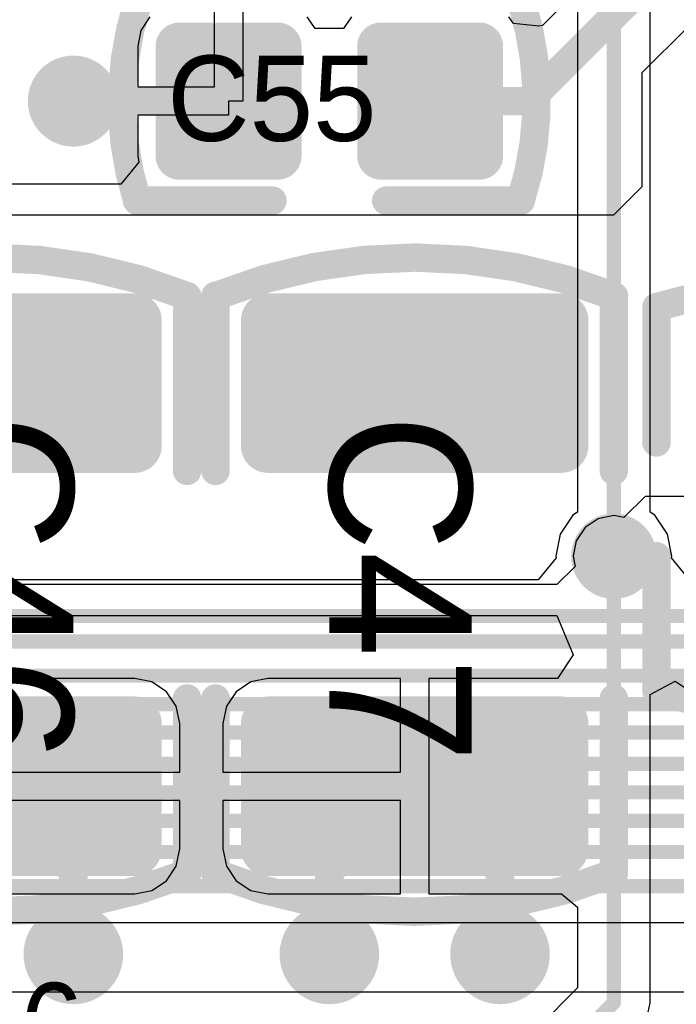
# Model space of a CAD drawing. Header units: millimetres. Extents: x 1.4 to 10.4, y 0 to 10.9.
# Tile 45 of 177: x 4.461 to 4.692, y 3.057 to 3.404. Entities that reach past the tile are written whole.
import ezdxf

# ---------------------------------------------------------------- set-up
doc = ezdxf.new("R2010")
doc.units = ezdxf.units.MM
doc.header["$MEASUREMENT"] = 0
for name, color, linetype in [('BottomLayer', 5, 'Continuous'), ('DrillDrawing', 1, 'Continuous'), ('DrillGuide', 244, 'Continuous'), ('InternalPlane1', 76, 'Continuous'), ('InternalPlane2', 16, 'Continuous'), ('Mechanical31', 56, 'Continuous'), ('MultiLayer', 9, 'Continuous'), ('TopLayer', 1, 'Continuous'), ('TopOverlay', 2, 'Continuous'), ('TopPaste', 8, 'Continuous'), ('TopSolder', 216, 'Continuous')]:
    doc.layers.add(name, color=color, linetype=linetype)

msp = doc.modelspace()

# ---------------------------------------------------------------- linework, layer by layer
at = {"layer": 'BottomLayer'}
for p, q in [((4.65726, 3.41946), (4.65726, 3.23054)), ((4.68274, 3.23054), (4.68274, 3.41946)), ((4.65726, 3.23054), (4.65558, 3.22942)), ((4.68442, 3.22942), (4.68274, 3.23054)), ((4.65558, 3.22942), (4.65116, 3.2228)), ((4.68884, 3.2228), (4.68442, 3.22942)), ((4.65116, 3.2228), (4.64961, 3.215)), ((4.69039, 3.215), (4.68884, 3.2228)), ((4.64971, 3.21448), (4.64337, 3.20674)), ((4.64961, 3.215), (4.64971, 3.21448)), ((4.69029, 3.21448), (4.69039, 3.215)), ((4.69663, 3.20674), (4.69029, 3.21448)), ((4.64337, 3.20674), (4.22208, 3.20674)), ((3.88028, 3.08626), (5.984, 3.08626)), ((4.701, 3.06174), (3.86883, 3.06174))]:
    msp.add_line(p, q, dxfattribs=at)
at = {"layer": 'BottomLayer', "const_width": 0.005}
for points in [[(4.67, 3.215), (4.67, 3.435)], [(4.211, 3.194), (4.879, 3.194)], [(4.19, 3.185), (4.891, 3.185)], [(3.83, 3.173), (5.918, 3.173)], [(3.835, 3.163), (5.928, 3.163)], [(3.842, 3.153), (5.938, 3.153)], [(3.847, 3.142), (5.947, 3.142)], [(3.854, 3.132), (5.957, 3.132)], [(3.861, 3.122), (5.967, 3.122)], [(3.87, 3.111), (5.976, 3.111)], [(3.875, 3.099), (5.984, 3.099)]]:
    msp.add_lwpolyline(points, dxfattribs=at)
at = {"layer": 'BottomLayer'}
for points, const_width in [([(4.474, 3.375, 1), (4.486, 3.375, 1)], 0.012), ([(4.665, 3.215, 1), (4.675, 3.215, 1)], 0.01), ([(4.66875, 3.215, 1), (4.67125, 3.215, 1)], 0.0025), ([(4.4725, 3.075, 1), (4.4875, 3.075, 1)], 0.015), ([(4.5625, 3.075, 1), (4.5775, 3.075, 1)], 0.015), ([(4.6225, 3.075, 1), (4.6375, 3.075, 1)], 0.015)]:
    msp.add_lwpolyline(points, format="xyb", close=True, dxfattribs=dict(at, const_width=const_width))
at = {"layer": 'DrillDrawing'}
for points, const_width in [([(4.477, 3.375, 1), (4.483, 3.375, 1)], 0.006), ([(4.6675, 3.215, 1), (4.6725, 3.215, 1)], 0.005), ([(4.47625, 3.075, 1), (4.48375, 3.075, 1)], 0.0075), ([(4.56625, 3.075, 1), (4.57375, 3.075, 1)], 0.0075), ([(4.62625, 3.075, 1), (4.63375, 3.075, 1)], 0.0075)]:
    msp.add_lwpolyline(points, format="xyb", close=True, dxfattribs=dict(at, const_width=const_width))
at = {"layer": 'DrillGuide'}
for points, const_width in [([(4.477, 3.375, 1), (4.483, 3.375, 1)], 0.006), ([(4.6675, 3.215, 1), (4.6725, 3.215, 1)], 0.005), ([(4.47625, 3.075, 1), (4.48375, 3.075, 1)], 0.0075), ([(4.56625, 3.075, 1), (4.57375, 3.075, 1)], 0.0075), ([(4.62625, 3.075, 1), (4.63375, 3.075, 1)], 0.0075)]:
    msp.add_lwpolyline(points, format="xyb", close=True, dxfattribs=dict(at, const_width=const_width))
at = {"layer": 'InternalPlane1', "const_width": 0.015}
msp.add_lwpolyline([(4.6625, 3.215, 1), (4.6775, 3.215, 1)], format="xyb", close=True, dxfattribs=at)
at = {"layer": 'InternalPlane2'}
for points, const_width in [([(4.472, 3.375, 1), (4.488, 3.375, 1)], 0.016), ([(4.6625, 3.215, 1), (4.6775, 3.215, 1)], 0.015), ([(4.47125, 3.075, 1), (4.48875, 3.075, 1)], 0.0175), ([(4.56125, 3.075, 1), (4.57875, 3.075, 1)], 0.0175), ([(4.62125, 3.075, 1), (4.63875, 3.075, 1)], 0.0175)]:
    msp.add_lwpolyline(points, format="xyb", close=True, dxfattribs=dict(at, const_width=const_width))
at = {"layer": 'MultiLayer'}
for points, const_width in [([(4.474, 3.375, 1), (4.486, 3.375, 1)], 0.012), ([(4.665, 3.215, 1), (4.675, 3.215, 1)], 0.01), ([(4.4725, 3.075, 1), (4.4875, 3.075, 1)], 0.015), ([(4.5625, 3.075, 1), (4.5775, 3.075, 1)], 0.015), ([(4.6225, 3.075, 1), (4.6375, 3.075, 1)], 0.015)]:
    msp.add_lwpolyline(points, format="xyb", close=True, dxfattribs=dict(at, const_width=const_width))
at = {"layer": 'TopLayer'}
for p, q in [((4.65633, 3.41296), (4.64499, 3.40162)), ((4.52957, 3.38), (4.52957, 3.4089)), ((4.53957, 3.4089), (4.53957, 3.375)), ((4.50691, 3.40462), (4.50374, 3.39988)), ((4.565, 3.40047), (4.56222, 3.40462)), ((4.57778, 3.40462), (4.575, 3.40047)), ((4.63468, 3.40224), (4.63309, 3.40462)), ((4.50374, 3.39988), (4.50263, 3.39429)), ((4.575, 3.40047), (4.565, 3.40047)), ((4.64366, 3.40136), (4.63468, 3.40224)), ((4.64499, 3.40162), (4.64366, 3.40136)), ((4.68, 3.385), (4.696, 3.401)), ((4.50263, 3.39429), (4.50263, 3.38)), ((4.68, 3.345), (4.68, 3.385)), ((4.50263, 3.38), (4.52957, 3.38)), ((4.53957, 3.375), (4.53457, 3.375)), ((4.53457, 3.375), (4.53457, 3.37)), ((4.53457, 3.37), (4.50263, 3.37)), ((4.50263, 3.37), (4.50263, 3.35571)), ((4.50263, 3.35571), (4.50306, 3.35355)), ((4.50306, 3.35355), (4.49672, 3.34582)), ((4.49672, 3.34582), (4.38448, 3.34582)), ((4.67, 3.335), (4.68, 3.345)), ((4.38, 3.335), (4.67, 3.335)), ((4.681, 3.236), (4.67357, 3.22857)), ((4.74, 3.236), (4.681, 3.236)), ((4.66454, 3.22819), (4.65991, 3.22509)), ((4.67, 3.22927), (4.66454, 3.22819)), ((4.67357, 3.22857), (4.67, 3.22927)), ((4.65991, 3.22509), (4.65681, 3.22046)), ((4.65681, 3.22046), (4.65573, 3.215)), ((4.65573, 3.215), (4.65643, 3.21143)), ((4.65643, 3.21143), (4.65, 3.205)), ((4.65, 3.205), (4.255, 3.205)), ((4.255, 3.19418), (4.65, 3.19418)), ((4.65, 3.19418), (4.65, 3.19418)), ((4.65, 3.19418), (4.65, 3.19418)), ((4.65, 3.19418), (4.65, 3.19418)), ((4.65, 3.19418), (4.65574, 3.18031)), ((4.65574, 3.18031), (4.65019, 3.172)), ((4.50157, 3.172), (4.455, 3.172)), ((4.50763, 3.17079), (4.50157, 3.172)), ((4.54842, 3.172), (4.54237, 3.17079)), ((4.595, 3.172), (4.54842, 3.172)), ((4.595, 3.13913), (4.595, 3.172)), ((4.65019, 3.172), (4.605, 3.172)), ((4.605, 3.172), (4.605, 3.13413)), ((4.68274, 3.16641), (4.69156, 3.17112)), ((4.69156, 3.17112), (4.69512, 3.16874)), ((4.51276, 3.16736), (4.50763, 3.17079)), ((4.51619, 3.16223), (4.51276, 3.16736)), ((4.53724, 3.16736), (4.53381, 3.16223)), ((4.54237, 3.17079), (4.53724, 3.16736)), ((4.68274, 3.058), (4.68274, 3.16641)), ((4.51739, 3.15618), (4.51619, 3.16223)), ((4.53381, 3.16223), (4.53261, 3.15618)), ((4.51739, 3.13913), (4.51739, 3.15618)), ((4.53261, 3.15618), (4.53261, 3.13913)), ((4.455, 3.13913), (4.51739, 3.13913)), ((4.53261, 3.13913), (4.595, 3.13913)), ((4.605, 3.13413), (4.605, 3.09627)), ((4.51739, 3.12913), (4.455, 3.12913)), ((4.51739, 3.11209), (4.51739, 3.12913)), ((4.595, 3.12913), (4.53261, 3.12913)), ((4.53261, 3.12913), (4.53261, 3.11209)), ((4.595, 3.09627), (4.595, 3.12913)), ((4.51619, 3.10603), (4.51739, 3.11209)), ((4.53261, 3.11209), (4.53381, 3.10603)), ((4.51276, 3.1009), (4.51619, 3.10603)), ((4.53381, 3.10603), (4.53724, 3.1009)), ((4.50763, 3.09748), (4.51276, 3.1009)), ((4.53724, 3.1009), (4.54237, 3.09748)), ((4.455, 3.09627), (4.50157, 3.09627)), ((4.50157, 3.09627), (4.50763, 3.09748)), ((4.54237, 3.09748), (4.54842, 3.09627)), ((4.54842, 3.09627), (4.595, 3.09627)), ((4.605, 3.09627), (4.65157, 3.09627)), ((4.65157, 3.09627), (4.65726, 3.09161)), ((4.65726, 3.09161), (4.65726, 3.06328)), ((4.65726, 3.06328), (4.63068, 3.0367)), ((4.68177, 3.05312), (4.68274, 3.058)), ((4.68274, 3.058), (4.68275, 3.058)), ((4.68275, 3.058), (4.68274, 3.058)), ((4.68274, 3.058), (4.68274, 3.058))]:
    msp.add_line(p, q, dxfattribs=at)
for points, const_width in [([(4.64, 3.375), (4.68016, 3.41516)], 0.01), ([(4.48, 3.375), (4.53457, 3.375)], 0.01), ([(4.60543, 3.375), (4.64, 3.375)], 0.01), ([(4.67, 3.058), (4.67, 3.215)], 0.005), ([(4.45, 3.13413), (4.48, 3.10413)], 0.01), ([(4.57, 3.10413), (4.6, 3.13413)], 0.01), ([(4.6, 3.13413), (4.63, 3.10413)], 0.01), ([(4.48, 3.075), (4.48, 3.10413)], 0.01), ([(4.57, 3.075), (4.57, 3.10413)], 0.01), ([(4.63, 3.075), (4.63, 3.10413)], 0.01), ([(4.627, 3.015), (4.67, 3.058)], 0.005)]:
    msp.add_lwpolyline(points, dxfattribs=dict(at, const_width=const_width))
for points, const_width in [([(4.51508, 3.39429, 1), (4.51941, 3.39429, 1)], 0.00433), ([(4.54972, 3.39429, 1), (4.55405, 3.39429, 1)], 0.00433), ([(4.58594, 3.39429, 1), (4.59028, 3.39429, 1)], 0.00433), ([(4.62059, 3.39429, 1), (4.62492, 3.39429, 1)], 0.00433), ([(4.474, 3.375, 1), (4.486, 3.375, 1)], 0.012), ([(4.4775, 3.375, 1), (4.4825, 3.375, 1)], 0.005), ([(4.53207, 3.375, 1), (4.53707, 3.375, 1)], 0.005), ([(4.60293, 3.375, 1), (4.60793, 3.375, 1)], 0.005), ([(4.6375, 3.375, 1), (4.6425, 3.375, 1)], 0.005), ([(4.6375, 3.375, 1), (4.6425, 3.375, 1)], 0.005), ([(4.51508, 3.35571, 1), (4.51941, 3.35571, 1)], 0.00433), ([(4.54972, 3.35571, 1), (4.55405, 3.35571, 1)], 0.00433), ([(4.58594, 3.35571, 1), (4.59028, 3.35571, 1)], 0.00433), ([(4.62059, 3.35571, 1), (4.62492, 3.35571, 1)], 0.00433), ([(4.49882, 3.29791, 1), (4.50433, 3.29791, 1)], 0.00551), ([(4.54567, 3.29791, 1), (4.55118, 3.29791, 1)], 0.00551), ([(4.64882, 3.29791, 1), (4.65433, 3.29791, 1)], 0.00551), ([(4.49882, 3.25382, 1), (4.50433, 3.25382, 1)], 0.00551), ([(4.54567, 3.25382, 1), (4.55118, 3.25382, 1)], 0.00551), ([(4.64882, 3.25382, 1), (4.65433, 3.25382, 1)], 0.00551), ([(4.665, 3.215, 1), (4.675, 3.215, 1)], 0.01), ([(4.66875, 3.215, 1), (4.67125, 3.215, 1)], 0.0025), ([(4.49882, 3.15618, 1), (4.50433, 3.15618, 1)], 0.00551), ([(4.54567, 3.15618, 1), (4.55118, 3.15618, 1)], 0.00551), ([(4.64882, 3.15618, 1), (4.65433, 3.15618, 1)], 0.00551), ([(4.5975, 3.13413, 1), (4.6025, 3.13413, 1)], 0.005), ([(4.5975, 3.13413, 1), (4.6025, 3.13413, 1)], 0.005), ([(4.49882, 3.11209, 1), (4.50433, 3.11209, 1)], 0.00551), ([(4.54567, 3.11209, 1), (4.55118, 3.11209, 1)], 0.00551), ([(4.64882, 3.11209, 1), (4.65433, 3.11209, 1)], 0.00551), ([(4.4775, 3.10413, 1), (4.4825, 3.10413, 1)], 0.005), ([(4.4775, 3.10413, 1), (4.4825, 3.10413, 1)], 0.005), ([(4.5675, 3.10413, 1), (4.5725, 3.10413, 1)], 0.005), ([(4.5675, 3.10413, 1), (4.5725, 3.10413, 1)], 0.005), ([(4.6275, 3.10413, 1), (4.6325, 3.10413, 1)], 0.005), ([(4.6275, 3.10413, 1), (4.6325, 3.10413, 1)], 0.005), ([(4.4725, 3.075, 1), (4.4875, 3.075, 1)], 0.015), ([(4.5625, 3.075, 1), (4.5775, 3.075, 1)], 0.015), ([(4.6225, 3.075, 1), (4.6375, 3.075, 1)], 0.015), ([(4.4775, 3.075, 1), (4.4825, 3.075, 1)], 0.005), ([(4.5675, 3.075, 1), (4.5725, 3.075, 1)], 0.005), ([(4.6275, 3.075, 1), (4.6325, 3.075, 1)], 0.005), ([(4.66875, 3.058, 1), (4.67125, 3.058, 1)], 0.0025), ([(4.66875, 3.058, 1), (4.67125, 3.058, 1)], 0.0025)]:
    msp.add_lwpolyline(points, format="xyb", close=True, dxfattribs=dict(at, const_width=const_width))
for points in [[(4.51724, 3.35138), (4.55189, 3.35138), (4.51724, 3.39862), (4.55189, 3.39862)], [(4.58811, 3.35138), (4.62276, 3.35138), (4.58811, 3.39862), (4.62276, 3.39862)], [(4.51291, 3.35571), (4.55622, 3.35571), (4.51291, 3.39429), (4.55622, 3.39429)], [(4.58378, 3.35571), (4.62709, 3.35571), (4.58378, 3.39429), (4.62709, 3.39429)], [(4.50157, 3.24831), (4.50157, 3.30343), (4.39842, 3.24831), (4.39842, 3.30343)], [(4.65157, 3.24831), (4.65157, 3.30343), (4.54842, 3.24831), (4.54842, 3.30343)], [(4.50709, 3.25382), (4.50709, 3.29791), (4.39291, 3.25382), (4.39291, 3.29791)], [(4.65709, 3.25382), (4.65709, 3.29791), (4.54291, 3.25382), (4.54291, 3.29791)], [(4.50157, 3.10658), (4.50157, 3.16169), (4.39842, 3.10658), (4.39842, 3.16169)], [(4.65157, 3.10658), (4.65157, 3.16169), (4.54842, 3.10658), (4.54842, 3.16169)], [(4.50709, 3.11209), (4.50709, 3.15618), (4.39291, 3.11209), (4.39291, 3.15618)], [(4.65709, 3.11209), (4.65709, 3.15618), (4.54291, 3.11209), (4.54291, 3.15618)]]:
    msp.add_solid(points, dxfattribs=at)
at = {"layer": 'TopOverlay', "const_width": 0.01}
for points in [[(4.5024, 3.34015, -0.154963), (4.50267, 3.40976)], [(4.6376, 3.40985, -0.154963), (4.63733, 3.34024)], [(4.38036, 3.30659, -0.193223), (4.52007, 3.30642)], [(4.53036, 3.30659, -0.193223), (4.67007, 3.30642)], [(4.68515, 3.3026, -0.154963), (4.75476, 3.30233)], [(4.75485, 3.1674, -0.154963), (4.68524, 3.16767)], [(4.51964, 3.10341, -0.193223), (4.37993, 3.10358)], [(4.66964, 3.10341, -0.193223), (4.52993, 3.10358)]]:
    msp.add_lwpolyline(points, format="xyb", dxfattribs=at)
at = {"layer": 'TopOverlay', "const_width": 0.005}
for points in [[(4.4999, 3.34015, 1), (4.5049, 3.34015, 1)], [(4.4999, 3.34, 1), (4.5049, 3.34, 1)], [(4.5475, 3.34, 1), (4.5525, 3.34, 1)], [(4.5875, 3.34, 1), (4.5925, 3.34, 1)], [(4.63483, 3.34024, 1), (4.63983, 3.34024, 1)], [(4.63483, 3.34, 1), (4.63983, 3.34, 1)], [(4.5175, 3.30624, 1), (4.5225, 3.30624, 1)], [(4.51757, 3.30642, 1), (4.52257, 3.30642, 1)], [(4.5275, 3.30659, 1), (4.5325, 3.30659, 1)], [(4.52786, 3.30659, 1), (4.53286, 3.30659, 1)], [(4.6675, 3.30624, 1), (4.6725, 3.30624, 1)], [(4.66757, 3.30642, 1), (4.67257, 3.30642, 1)], [(4.6825, 3.3026, 1), (4.6875, 3.3026, 1)], [(4.68265, 3.3026, 1), (4.68765, 3.3026, 1)], [(4.6825, 3.255, 1), (4.6875, 3.255, 1)], [(4.5175, 3.245, 1), (4.5225, 3.245, 1)], [(4.5275, 3.245, 1), (4.5325, 3.245, 1)], [(4.6675, 3.245, 1), (4.6725, 3.245, 1)], [(4.6825, 3.215, 1), (4.6875, 3.215, 1)], [(4.6825, 3.16767, 1), (4.6875, 3.16767, 1)], [(4.68274, 3.16767, 1), (4.68774, 3.16767, 1)], [(4.5175, 3.165, 1), (4.5225, 3.165, 1)], [(4.5275, 3.165, 1), (4.5325, 3.165, 1)], [(4.6675, 3.165, 1), (4.6725, 3.165, 1)], [(4.52743, 3.10358, 1), (4.53243, 3.10358, 1)], [(4.5275, 3.10376, 1), (4.5325, 3.10376, 1)], [(4.51714, 3.10341, 1), (4.52214, 3.10341, 1)], [(4.5175, 3.10341, 1), (4.5225, 3.10341, 1)], [(4.66714, 3.10341, 1), (4.67214, 3.10341, 1)], [(4.6675, 3.10341, 1), (4.6725, 3.10341, 1)]]:
    msp.add_lwpolyline(points, format="xyb", close=True, dxfattribs=at)
at = {"layer": 'TopOverlay', "const_width": 0.01}
for points in [[(4.5024, 3.34), (4.55, 3.34)], [(4.59, 3.34), (4.63733, 3.34)], [(4.52, 3.245), (4.52, 3.30624)], [(4.53, 3.245), (4.53, 3.30659)], [(4.67, 3.245), (4.67, 3.30624)], [(4.685, 3.255), (4.685, 3.3026)], [(4.685, 3.16767), (4.685, 3.215)], [(4.52, 3.10341), (4.52, 3.165)], [(4.53, 3.10376), (4.53, 3.165)], [(4.67, 3.10341), (4.67, 3.165)]]:
    msp.add_lwpolyline(points, dxfattribs=at)
at = {"layer": 'TopPaste'}
for points, const_width in [([(4.51508, 3.39429, 1), (4.51941, 3.39429, 1)], 0.00433), ([(4.54972, 3.39429, 1), (4.55405, 3.39429, 1)], 0.00433), ([(4.58594, 3.39429, 1), (4.59028, 3.39429, 1)], 0.00433), ([(4.62059, 3.39429, 1), (4.62492, 3.39429, 1)], 0.00433), ([(4.51508, 3.35571, 1), (4.51941, 3.35571, 1)], 0.00433), ([(4.54972, 3.35571, 1), (4.55405, 3.35571, 1)], 0.00433), ([(4.58594, 3.35571, 1), (4.59028, 3.35571, 1)], 0.00433), ([(4.62059, 3.35571, 1), (4.62492, 3.35571, 1)], 0.00433), ([(4.49882, 3.29791, 1), (4.50433, 3.29791, 1)], 0.00551), ([(4.54567, 3.29791, 1), (4.55118, 3.29791, 1)], 0.00551), ([(4.64882, 3.29791, 1), (4.65433, 3.29791, 1)], 0.00551), ([(4.49882, 3.25382, 1), (4.50433, 3.25382, 1)], 0.00551), ([(4.54567, 3.25382, 1), (4.55118, 3.25382, 1)], 0.00551), ([(4.64882, 3.25382, 1), (4.65433, 3.25382, 1)], 0.00551), ([(4.49882, 3.15618, 1), (4.50433, 3.15618, 1)], 0.00551), ([(4.54567, 3.15618, 1), (4.55118, 3.15618, 1)], 0.00551), ([(4.64882, 3.15618, 1), (4.65433, 3.15618, 1)], 0.00551), ([(4.49882, 3.11209, 1), (4.50433, 3.11209, 1)], 0.00551), ([(4.54567, 3.11209, 1), (4.55118, 3.11209, 1)], 0.00551), ([(4.64882, 3.11209, 1), (4.65433, 3.11209, 1)], 0.00551)]:
    msp.add_lwpolyline(points, format="xyb", close=True, dxfattribs=dict(at, const_width=const_width))
for points in [[(4.51724, 3.35138), (4.55189, 3.35138), (4.51724, 3.39862), (4.55189, 3.39862)], [(4.58811, 3.35138), (4.62276, 3.35138), (4.58811, 3.39862), (4.62276, 3.39862)], [(4.51291, 3.35571), (4.55622, 3.35571), (4.51291, 3.39429), (4.55622, 3.39429)], [(4.58378, 3.35571), (4.62709, 3.35571), (4.58378, 3.39429), (4.62709, 3.39429)], [(4.50157, 3.24831), (4.50157, 3.30343), (4.39842, 3.24831), (4.39842, 3.30343)], [(4.65157, 3.24831), (4.65157, 3.30343), (4.54842, 3.24831), (4.54842, 3.30343)], [(4.50709, 3.25382), (4.50709, 3.29791), (4.39291, 3.25382), (4.39291, 3.29791)], [(4.65709, 3.25382), (4.65709, 3.29791), (4.54291, 3.25382), (4.54291, 3.29791)], [(4.50157, 3.10658), (4.50157, 3.16169), (4.39842, 3.10658), (4.39842, 3.16169)], [(4.65157, 3.10658), (4.65157, 3.16169), (4.54842, 3.10658), (4.54842, 3.16169)], [(4.50709, 3.11209), (4.50709, 3.15618), (4.39291, 3.11209), (4.39291, 3.15618)], [(4.65709, 3.11209), (4.65709, 3.15618), (4.54291, 3.11209), (4.54291, 3.15618)]]:
    msp.add_solid(points, dxfattribs=at)
at = {"layer": 'TopSolder'}
for points, const_width in [([(4.51308, 3.39429, 1), (4.52141, 3.39429, 1)], 0.00833), ([(4.54772, 3.39429, 1), (4.55605, 3.39429, 1)], 0.00833), ([(4.58394, 3.39429, 1), (4.59228, 3.39429, 1)], 0.00833), ([(4.61859, 3.39429, 1), (4.62692, 3.39429, 1)], 0.00833), ([(4.51308, 3.35571, 1), (4.52141, 3.35571, 1)], 0.00833), ([(4.54772, 3.35571, 1), (4.55605, 3.35571, 1)], 0.00833), ([(4.58394, 3.35571, 1), (4.59228, 3.35571, 1)], 0.00833), ([(4.61859, 3.35571, 1), (4.62692, 3.35571, 1)], 0.00833), ([(4.49682, 3.29791, 1), (4.50633, 3.29791, 1)], 0.00951), ([(4.54367, 3.29791, 1), (4.55318, 3.29791, 1)], 0.00951), ([(4.64682, 3.29791, 1), (4.65633, 3.29791, 1)], 0.00951), ([(4.49682, 3.25382, 1), (4.50633, 3.25382, 1)], 0.00951), ([(4.54367, 3.25382, 1), (4.55318, 3.25382, 1)], 0.00951), ([(4.64682, 3.25382, 1), (4.65633, 3.25382, 1)], 0.00951), ([(4.49682, 3.15618, 1), (4.50633, 3.15618, 1)], 0.00951), ([(4.54367, 3.15618, 1), (4.55318, 3.15618, 1)], 0.00951), ([(4.64682, 3.15618, 1), (4.65633, 3.15618, 1)], 0.00951), ([(4.49682, 3.11209, 1), (4.50633, 3.11209, 1)], 0.00951), ([(4.54367, 3.11209, 1), (4.55318, 3.11209, 1)], 0.00951), ([(4.64682, 3.11209, 1), (4.65633, 3.11209, 1)], 0.00951)]:
    msp.add_lwpolyline(points, format="xyb", close=True, dxfattribs=dict(at, const_width=const_width))
for points in [[(4.51724, 3.34738), (4.55189, 3.34738), (4.51724, 3.40262), (4.55189, 3.40262)], [(4.58811, 3.34738), (4.62276, 3.34738), (4.58811, 3.40262), (4.62276, 3.40262)], [(4.50891, 3.35571), (4.56022, 3.35571), (4.50891, 3.39429), (4.56022, 3.39429)], [(4.57978, 3.35571), (4.63109, 3.35571), (4.57978, 3.39429), (4.63109, 3.39429)], [(4.50157, 3.24431), (4.50157, 3.30743), (4.39842, 3.24431), (4.39842, 3.30743)], [(4.65157, 3.24431), (4.65157, 3.30743), (4.54842, 3.24431), (4.54842, 3.30743)], [(4.51109, 3.25382), (4.51109, 3.29791), (4.38891, 3.25382), (4.38891, 3.29791)], [(4.66109, 3.25382), (4.66109, 3.29791), (4.53891, 3.25382), (4.53891, 3.29791)], [(4.50157, 3.10258), (4.50157, 3.16569), (4.39842, 3.10258), (4.39842, 3.16569)], [(4.65157, 3.10258), (4.65157, 3.16569), (4.54842, 3.10258), (4.54842, 3.16569)], [(4.51109, 3.11209), (4.51109, 3.15618), (4.38891, 3.11209), (4.38891, 3.15618)], [(4.66109, 3.11209), (4.66109, 3.15618), (4.53891, 3.11209), (4.53891, 3.15618)]]:
    msp.add_solid(points, dxfattribs=at)

# ---------------------------------------------------------------- texts
at = {"layer": 'Mechanical31'}
for s, height, rotation, p in [('C55', 0.03, 360, (4.513, 3.361)), ('C46', 0.05, 270, (4.43, 3.265)), ('C47', 0.05, 270, (4.57, 3.265))]:
    msp.add_text(s, height=height, rotation=rotation, dxfattribs=at).set_placement(p)
at = {"layer": 'TopOverlay'}
msp.add_text('C46', height=0.03, rotation=360, dxfattribs=at).set_placement((4.41, 3.035))

doc.saveas('drawing.dxf')
